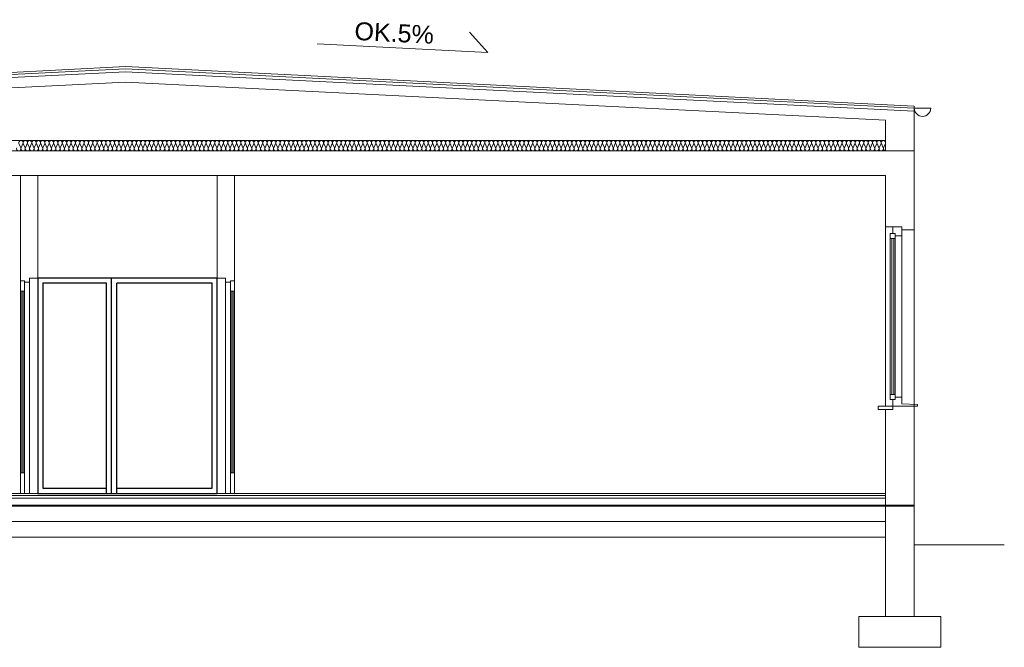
# Model space of a CAD drawing. Header units: millimetres. Extents: x 12683 to 90307, y 30842 to 62253.
# Tile 152 of 152: x 79069 to 80029, y 58949 to 59561. Entities that reach past the tile are written whole.
import ezdxf

# ---------------------------------------------------------------- set-up
doc = ezdxf.new("R2010")
doc.units = ezdxf.units.MM
doc.header["$LTSCALE"] = 0.6
doc.layers.add('zzz_podklady_drzwi', color=252, linetype='Continuous')
doc.layers.add('zzzz_podklady_przekroje', color=252, linetype='Continuous', lineweight=15)
doc.styles.add('GENERATED_STYLE_1', font='ARIAL.TTF')

msp = doc.modelspace()

# ---------------------------------------------------------------- linework, layer by layer
at = {"layer": 'zzz_podklady_drzwi'}
for p, q in [((79153.36, 59098.7), (79153.36, 59303.7)), ((79158.36, 59098.7), (79158.36, 59308.7)), ((79163.36, 59098.7), (79163.36, 59303.7))]:
    msp.add_line(p, q, dxfattribs=at)
msp.add_lwpolyline([(79086.36, 59098.7), (79261.36, 59098.7), (79261.36, 59308.7), (79086.36, 59308.7)], close=True, dxfattribs=at)
for points in [[(79153.36, 59303.7), (79091.36, 59303.7), (79091.36, 59103.7), (79153.36, 59103.7)], [(79163.36, 59103.7), (79256.36, 59103.7), (79256.36, 59303.7), (79163.36, 59303.7)]]:
    msp.add_lwpolyline(points, dxfattribs=at)
at = {"layer": 'zzzz_podklady_przekroje'}
for p, q in [((79525.4, 59528.73), (79507.47, 59548.55)), ((79358.92, 59537.05), (79525.4, 59528.73)), ((79171.86, 59514.8), (78402.36, 59476.32)), ((79171.86, 59514.8), (79941.36, 59476.32)), ((79171.86, 59512.79), (78402.36, 59474.32)), ((79171.86, 59509.79), (78402.36, 59471.32)), ((79171.86, 59512.79), (79941.36, 59474.32)), ((79171.86, 59509.79), (79941.36, 59471.32)), ((79171.86, 59499.78), (78430.36, 59462.7)), ((79171.86, 59499.78), (79913.36, 59462.7)), ((79941.36, 58978.7), (79941.36, 59476.32)), ((79941.36, 59474.32), (79957.36, 59474.32)), ((79913.36, 59432.7), (79913.36, 59462.7)), ((79913.36, 59442.7), (78430.36, 59442.7)), ((79067.93, 59439.72), (79069.7, 59435.68)), ((79070.05, 59435.68), (79071.82, 59439.72)), ((79072.18, 59439.72), (79073.95, 59435.68)), ((79074.3, 59435.68), (79076.07, 59439.72)), ((79076.43, 59439.72), (79078.19, 59435.68)), ((79078.55, 59435.68), (79080.32, 59439.72)), ((79080.68, 59439.72), (79082.44, 59435.68)), ((79082.8, 59435.68), (79084.57, 59439.72)), ((79084.93, 59439.72), (79086.69, 59435.68)), ((79087.05, 59435.68), (79088.82, 59439.72)), ((79089.17, 59439.72), (79090.94, 59435.68)), ((79091.3, 59435.68), (79093.07, 59439.72)), ((79093.42, 59439.72), (79095.19, 59435.68)), ((79095.55, 59435.68), (79097.32, 59439.72)), ((79097.67, 59439.72), (79099.44, 59435.68)), ((79099.8, 59435.68), (79101.57, 59439.72)), ((79101.92, 59439.72), (79103.69, 59435.68)), ((79104.05, 59435.68), (79105.81, 59439.72)), ((79106.17, 59439.72), (79107.94, 59435.68)), ((79108.3, 59435.68), (79110.06, 59439.72)), ((79110.42, 59439.72), (79112.19, 59435.68)), ((79112.55, 59435.68), (79114.31, 59439.72)), ((79114.67, 59439.72), (79116.44, 59435.68)), ((79116.79, 59435.68), (79118.56, 59439.72)), ((79118.92, 59439.72), (79120.69, 59435.68)), ((79121.04, 59435.68), (79122.81, 59439.72)), ((79123.17, 59439.72), (79124.94, 59435.68)), ((79125.29, 59435.68), (79127.06, 59439.72)), ((79127.42, 59439.72), (79129.19, 59435.68)), ((79129.54, 59435.68), (79131.31, 59439.72)), ((79131.67, 59439.72), (79133.44, 59435.68)), ((79133.79, 59435.68), (79135.56, 59439.72)), ((79135.92, 59439.72), (79137.68, 59435.68)), ((79138.04, 59435.68), (79139.81, 59439.72)), ((79140.17, 59439.72), (79141.93, 59435.68)), ((79142.29, 59435.68), (79144.06, 59439.72)), ((79144.42, 59439.72), (79146.18, 59435.68)), ((79146.54, 59435.68), (79148.31, 59439.72)), ((79148.66, 59439.72), (79150.43, 59435.68)), ((79150.79, 59435.68), (79152.56, 59439.72)), ((79152.91, 59439.72), (79154.68, 59435.68)), ((79155.04, 59435.68), (79156.81, 59439.72)), ((79157.16, 59439.72), (79158.93, 59435.68)), ((79159.29, 59435.68), (79161.06, 59439.72)), ((79161.41, 59439.72), (79163.18, 59435.68)), ((79163.54, 59435.68), (79165.3, 59439.72)), ((79165.66, 59439.72), (79167.43, 59435.68)), ((79167.79, 59435.68), (79169.55, 59439.72)), ((79169.91, 59439.72), (79171.68, 59435.68)), ((79172.04, 59435.68), (79173.8, 59439.72)), ((79174.16, 59439.72), (79175.93, 59435.68)), ((79176.28, 59435.68), (79178.05, 59439.72)), ((79178.41, 59439.72), (79180.18, 59435.68)), ((79180.53, 59435.68), (79182.3, 59439.72)), ((79182.66, 59439.72), (79184.43, 59435.68)), ((79184.78, 59435.68), (79186.55, 59439.72)), ((79186.91, 59439.72), (79188.68, 59435.68)), ((79189.03, 59435.68), (79190.8, 59439.72)), ((79191.16, 59439.72), (79192.92, 59435.68)), ((79193.28, 59435.68), (79195.05, 59439.72)), ((79195.41, 59439.72), (79197.17, 59435.68)), ((79197.53, 59435.68), (79199.3, 59439.72)), ((79199.66, 59439.72), (79201.42, 59435.68)), ((79201.78, 59435.68), (79203.55, 59439.72)), ((79203.91, 59439.72), (79205.67, 59435.68)), ((79206.03, 59435.68), (79207.8, 59439.72)), ((79208.15, 59439.72), (79209.92, 59435.68)), ((79210.28, 59435.68), (79212.05, 59439.72)), ((79212.4, 59439.72), (79214.17, 59435.68)), ((79214.53, 59435.68), (79216.3, 59439.72)), ((79216.65, 59439.72), (79218.42, 59435.68)), ((79218.78, 59435.68), (79220.55, 59439.72)), ((79220.9, 59439.72), (79222.67, 59435.68)), ((79223.03, 59435.68), (79224.79, 59439.72)), ((79225.15, 59439.72), (79226.92, 59435.68)), ((79227.28, 59435.68), (79229.04, 59439.72)), ((79229.4, 59439.72), (79231.17, 59435.68)), ((79231.53, 59435.68), (79233.29, 59439.72)), ((79233.65, 59439.72), (79235.42, 59435.68)), ((79235.77, 59435.68), (79237.54, 59439.72)), ((79237.9, 59439.72), (79239.67, 59435.68)), ((79240.02, 59435.68), (79241.79, 59439.72)), ((79242.15, 59439.72), (79243.92, 59435.68)), ((79244.27, 59435.68), (79246.04, 59439.72)), ((79246.4, 59439.72), (79248.17, 59435.68)), ((79248.52, 59435.68), (79250.29, 59439.72)), ((79250.65, 59439.72), (79252.41, 59435.68)), ((79252.77, 59435.68), (79254.54, 59439.72)), ((79254.9, 59439.72), (79256.66, 59435.68)), ((79257.02, 59435.68), (79258.79, 59439.72)), ((79259.15, 59439.72), (79260.91, 59435.68)), ((79261.27, 59435.68), (79263.04, 59439.72)), ((79263.4, 59439.72), (79265.16, 59435.68)), ((79265.52, 59435.68), (79267.29, 59439.72)), ((79267.64, 59439.72), (79269.41, 59435.68)), ((79269.77, 59435.68), (79271.54, 59439.72)), ((79271.89, 59439.72), (79273.66, 59435.68)), ((79274.02, 59435.68), (79275.79, 59439.72)), ((79276.14, 59439.72), (79277.91, 59435.68)), ((79278.27, 59435.68), (79280.04, 59439.72)), ((79280.39, 59439.72), (79282.16, 59435.68)), ((79282.52, 59435.68), (79284.28, 59439.72)), ((79284.64, 59439.72), (79286.41, 59435.68)), ((79286.77, 59435.68), (79288.53, 59439.72)), ((79288.89, 59439.72), (79290.66, 59435.68)), ((79291.02, 59435.68), (79292.78, 59439.72)), ((79293.14, 59439.72), (79294.91, 59435.68)), ((79295.26, 59435.68), (79297.03, 59439.72)), ((79297.39, 59439.72), (79299.16, 59435.68)), ((79299.51, 59435.68), (79301.28, 59439.72)), ((79301.64, 59439.72), (79303.41, 59435.68)), ((79303.76, 59435.68), (79305.53, 59439.72)), ((79305.89, 59439.72), (79307.66, 59435.68)), ((79308.01, 59435.68), (79309.78, 59439.72)), ((79310.14, 59439.72), (79311.9, 59435.68)), ((79312.26, 59435.68), (79314.03, 59439.72)), ((79314.39, 59439.72), (79316.15, 59435.68)), ((79316.51, 59435.68), (79318.28, 59439.72)), ((79318.64, 59439.72), (79320.4, 59435.68)), ((79320.76, 59435.68), (79322.53, 59439.72)), ((79322.89, 59439.72), (79324.65, 59435.68)), ((79325.01, 59435.68), (79326.78, 59439.72)), ((79327.13, 59439.72), (79328.9, 59435.68)), ((79329.26, 59435.68), (79331.03, 59439.72)), ((79331.38, 59439.72), (79333.15, 59435.68)), ((79333.51, 59435.68), (79335.28, 59439.72)), ((79335.63, 59439.72), (79337.4, 59435.68)), ((79337.76, 59435.68), (79339.53, 59439.72)), ((79339.88, 59439.72), (79341.65, 59435.68)), ((79342.01, 59435.68), (79343.77, 59439.72)), ((79344.13, 59439.72), (79345.9, 59435.68)), ((79346.26, 59435.68), (79348.02, 59439.72)), ((79348.38, 59439.72), (79350.15, 59435.68)), ((79350.51, 59435.68), (79352.27, 59439.72)), ((79352.63, 59439.72), (79354.4, 59435.68)), ((79354.75, 59435.68), (79356.52, 59439.72)), ((79356.88, 59439.72), (79358.65, 59435.68)), ((79359, 59435.68), (79360.77, 59439.72)), ((79361.13, 59439.72), (79362.9, 59435.68)), ((79363.25, 59435.68), (79365.02, 59439.72)), ((79365.38, 59439.72), (79367.15, 59435.68)), ((79367.5, 59435.68), (79369.27, 59439.72)), ((79369.63, 59439.72), (79371.39, 59435.68)), ((79371.75, 59435.68), (79373.52, 59439.72)), ((79373.88, 59439.72), (79375.64, 59435.68)), ((79376, 59435.68), (79377.77, 59439.72)), ((79378.13, 59439.72), (79379.89, 59435.68)), ((79380.25, 59435.68), (79382.02, 59439.72)), ((79382.38, 59439.72), (79384.14, 59435.68)), ((79384.5, 59435.68), (79386.27, 59439.72)), ((79386.62, 59439.72), (79388.39, 59435.68)), ((79388.75, 59435.68), (79390.52, 59439.72)), ((79390.87, 59439.72), (79392.64, 59435.68)), ((79393, 59435.68), (79394.77, 59439.72)), ((79395.12, 59439.72), (79396.89, 59435.68)), ((79397.25, 59435.68), (79399.02, 59439.72)), ((79399.37, 59439.72), (79401.14, 59435.68)), ((79401.5, 59435.68), (79403.26, 59439.72)), ((79403.62, 59439.72), (79405.39, 59435.68)), ((79405.75, 59435.68), (79407.51, 59439.72)), ((79407.87, 59439.72), (79409.64, 59435.68)), ((79410, 59435.68), (79411.76, 59439.72)), ((79412.12, 59439.72), (79413.89, 59435.68)), ((79414.24, 59435.68), (79416.01, 59439.72)), ((79416.37, 59439.72), (79418.14, 59435.68)), ((79418.49, 59435.68), (79420.26, 59439.72)), ((79420.62, 59439.72), (79422.39, 59435.68)), ((79422.74, 59435.68), (79424.51, 59439.72)), ((79424.87, 59439.72), (79426.64, 59435.68)), ((79426.99, 59435.68), (79428.76, 59439.72)), ((79429.12, 59439.72), (79430.88, 59435.68)), ((79431.24, 59435.68), (79433.01, 59439.72)), ((79433.37, 59439.72), (79435.13, 59435.68)), ((79435.49, 59435.68), (79437.26, 59439.72)), ((79437.62, 59439.72), (79439.38, 59435.68)), ((79439.74, 59435.68), (79441.51, 59439.72)), ((79441.87, 59439.72), (79443.63, 59435.68)), ((79443.99, 59435.68), (79445.76, 59439.72)), ((79446.11, 59439.72), (79447.88, 59435.68)), ((79448.24, 59435.68), (79450.01, 59439.72)), ((79450.36, 59439.72), (79452.13, 59435.68)), ((79452.49, 59435.68), (79454.26, 59439.72)), ((79454.61, 59439.72), (79456.38, 59435.68)), ((79456.74, 59435.68), (79458.51, 59439.72)), ((79458.86, 59439.72), (79460.63, 59435.68)), ((79460.99, 59435.68), (79462.75, 59439.72)), ((79463.11, 59439.72), (79464.88, 59435.68)), ((79465.24, 59435.68), (79467, 59439.72)), ((79467.36, 59439.72), (79469.13, 59435.68)), ((79469.49, 59435.68), (79471.25, 59439.72)), ((79471.61, 59439.72), (79473.38, 59435.68)), ((79473.73, 59435.68), (79475.5, 59439.72)), ((79475.86, 59439.72), (79477.63, 59435.68)), ((79477.98, 59435.68), (79479.75, 59439.72)), ((79480.11, 59439.72), (79481.88, 59435.68)), ((79482.23, 59435.68), (79484, 59439.72)), ((79484.36, 59439.72), (79486.13, 59435.68)), ((79486.48, 59435.68), (79488.25, 59439.72)), ((79488.61, 59439.72), (79490.37, 59435.68)), ((79490.73, 59435.68), (79492.5, 59439.72)), ((79492.86, 59439.72), (79494.62, 59435.68)), ((79494.98, 59435.68), (79496.75, 59439.72)), ((79497.11, 59439.72), (79498.87, 59435.68)), ((79499.23, 59435.68), (79501, 59439.72)), ((79501.36, 59439.72), (79503.12, 59435.68)), ((79503.48, 59435.68), (79505.25, 59439.72)), ((79505.6, 59439.72), (79507.37, 59435.68)), ((79507.73, 59435.68), (79509.5, 59439.72)), ((79509.85, 59439.72), (79511.62, 59435.68)), ((79511.98, 59435.68), (79513.75, 59439.72)), ((79514.1, 59439.72), (79515.87, 59435.68)), ((79516.23, 59435.68), (79518, 59439.72)), ((79518.35, 59439.72), (79520.12, 59435.68)), ((79520.48, 59435.68), (79522.24, 59439.72)), ((79522.6, 59439.72), (79524.37, 59435.68)), ((79524.73, 59435.68), (79526.49, 59439.72)), ((79526.85, 59439.72), (79528.62, 59435.68)), ((79528.98, 59435.68), (79530.74, 59439.72)), ((79531.1, 59439.72), (79532.87, 59435.68)), ((79533.22, 59435.68), (79534.99, 59439.72)), ((79535.35, 59439.72), (79537.12, 59435.68)), ((79537.47, 59435.68), (79539.24, 59439.72)), ((79539.6, 59439.72), (79541.37, 59435.68)), ((79541.72, 59435.68), (79543.49, 59439.72)), ((79543.85, 59439.72), (79545.62, 59435.68)), ((79545.97, 59435.68), (79547.74, 59439.72)), ((79548.1, 59439.72), (79549.86, 59435.68)), ((79550.22, 59435.68), (79551.99, 59439.72)), ((79552.35, 59439.72), (79554.11, 59435.68)), ((79554.47, 59435.68), (79556.24, 59439.72)), ((79556.6, 59439.72), (79558.36, 59435.68)), ((79558.72, 59435.68), (79560.49, 59439.72)), ((79560.84, 59439.72), (79562.61, 59435.68)), ((79562.97, 59435.68), (79564.74, 59439.72)), ((79565.09, 59439.72), (79566.86, 59435.68)), ((79567.22, 59435.68), (79568.99, 59439.72)), ((79569.34, 59439.72), (79571.11, 59435.68)), ((79571.47, 59435.68), (79573.24, 59439.72)), ((79573.59, 59439.72), (79575.36, 59435.68)), ((79575.72, 59435.68), (79577.49, 59439.72)), ((79577.84, 59439.72), (79579.61, 59435.68)), ((79579.97, 59435.68), (79581.73, 59439.72)), ((79582.09, 59439.72), (79583.86, 59435.68)), ((79584.22, 59435.68), (79585.98, 59439.72)), ((79586.34, 59439.72), (79588.11, 59435.68)), ((79588.47, 59435.68), (79590.23, 59439.72)), ((79590.59, 59439.72), (79592.36, 59435.68)), ((79592.71, 59435.68), (79594.48, 59439.72)), ((79594.84, 59439.72), (79596.61, 59435.68)), ((79596.96, 59435.68), (79598.73, 59439.72)), ((79599.09, 59439.72), (79600.86, 59435.68)), ((79601.21, 59435.68), (79602.98, 59439.72)), ((79603.34, 59439.72), (79605.11, 59435.68)), ((79605.46, 59435.68), (79607.23, 59439.72)), ((79607.59, 59439.72), (79609.35, 59435.68)), ((79609.71, 59435.68), (79611.48, 59439.72)), ((79611.84, 59439.72), (79613.6, 59435.68)), ((79613.96, 59435.68), (79615.73, 59439.72)), ((79616.09, 59439.72), (79617.85, 59435.68)), ((79618.21, 59435.68), (79619.98, 59439.72)), ((79620.33, 59439.72), (79622.1, 59435.68)), ((79622.46, 59435.68), (79624.23, 59439.72)), ((79624.58, 59439.72), (79626.35, 59435.68)), ((79626.71, 59435.68), (79628.48, 59439.72)), ((79628.83, 59439.72), (79630.6, 59435.68)), ((79630.96, 59435.68), (79632.73, 59439.72)), ((79633.08, 59439.72), (79634.85, 59435.68)), ((79635.21, 59435.68), (79636.98, 59439.72)), ((79637.33, 59439.72), (79639.1, 59435.68)), ((79639.46, 59435.68), (79641.22, 59439.72)), ((79641.58, 59439.72), (79643.35, 59435.68)), ((79643.71, 59435.68), (79645.47, 59439.72)), ((79645.83, 59439.72), (79647.6, 59435.68)), ((79647.96, 59435.68), (79649.72, 59439.72)), ((79650.08, 59439.72), (79651.85, 59435.68)), ((79652.2, 59435.68), (79653.97, 59439.72)), ((79654.33, 59439.72), (79656.1, 59435.68)), ((79656.45, 59435.68), (79658.22, 59439.72)), ((79658.58, 59439.72), (79660.35, 59435.68)), ((79660.7, 59435.68), (79662.47, 59439.72)), ((79662.83, 59439.72), (79664.6, 59435.68)), ((79664.95, 59435.68), (79666.72, 59439.72)), ((79667.08, 59439.72), (79668.84, 59435.68)), ((79669.2, 59435.68), (79670.97, 59439.72)), ((79671.33, 59439.72), (79673.09, 59435.68)), ((79673.45, 59435.68), (79675.22, 59439.72)), ((79675.58, 59439.72), (79677.34, 59435.68)), ((79677.7, 59435.68), (79679.47, 59439.72)), ((79679.82, 59439.72), (79681.59, 59435.68)), ((79681.95, 59435.68), (79683.72, 59439.72)), ((79684.07, 59439.72), (79685.84, 59435.68)), ((79686.2, 59435.68), (79687.97, 59439.72)), ((79688.32, 59439.72), (79690.09, 59435.68)), ((79690.45, 59435.68), (79692.22, 59439.72)), ((79692.57, 59439.72), (79694.34, 59435.68)), ((79694.7, 59435.68), (79696.47, 59439.72)), ((79696.82, 59439.72), (79698.59, 59435.68)), ((79698.95, 59435.68), (79700.71, 59439.72)), ((79701.07, 59439.72), (79702.84, 59435.68)), ((79703.2, 59435.68), (79704.96, 59439.72)), ((79705.32, 59439.72), (79707.09, 59435.68)), ((79707.45, 59435.68), (79709.21, 59439.72)), ((79709.57, 59439.72), (79711.34, 59435.68)), ((79711.69, 59435.68), (79713.46, 59439.72)), ((79713.82, 59439.72), (79715.59, 59435.68)), ((79715.94, 59435.68), (79717.71, 59439.72)), ((79718.07, 59439.72), (79719.84, 59435.68)), ((79720.19, 59435.68), (79721.96, 59439.72)), ((79722.32, 59439.72), (79724.09, 59435.68)), ((79724.44, 59435.68), (79726.21, 59439.72)), ((79726.57, 59439.72), (79728.33, 59435.68)), ((79728.69, 59435.68), (79730.46, 59439.72)), ((79730.82, 59439.72), (79732.58, 59435.68)), ((79732.94, 59435.68), (79734.71, 59439.72)), ((79735.07, 59439.72), (79736.83, 59435.68)), ((79737.19, 59435.68), (79738.96, 59439.72)), ((79739.31, 59439.72), (79741.08, 59435.68)), ((79741.44, 59435.68), (79743.21, 59439.72)), ((79743.56, 59439.72), (79745.33, 59435.68)), ((79745.69, 59435.68), (79747.46, 59439.72)), ((79747.81, 59439.72), (79749.58, 59435.68)), ((79749.94, 59435.68), (79751.71, 59439.72)), ((79752.06, 59439.72), (79753.83, 59435.68)), ((79754.19, 59435.68), (79755.96, 59439.72)), ((79756.31, 59439.72), (79758.08, 59435.68)), ((79758.44, 59435.68), (79760.2, 59439.72)), ((79760.56, 59439.72), (79762.33, 59435.68)), ((79762.69, 59435.68), (79764.45, 59439.72)), ((79764.81, 59439.72), (79766.58, 59435.68)), ((79766.94, 59435.68), (79768.7, 59439.72)), ((79769.06, 59439.72), (79770.83, 59435.68)), ((79771.18, 59435.68), (79772.95, 59439.72)), ((79773.31, 59439.72), (79775.08, 59435.68)), ((79775.43, 59435.68), (79777.2, 59439.72)), ((79777.56, 59439.72), (79779.33, 59435.68)), ((79779.68, 59435.68), (79781.45, 59439.72)), ((79781.81, 59439.72), (79783.58, 59435.68)), ((79783.93, 59435.68), (79785.7, 59439.72)), ((79786.06, 59439.72), (79787.82, 59435.68)), ((79788.18, 59435.68), (79789.95, 59439.72)), ((79790.31, 59439.72), (79792.07, 59435.68)), ((79792.43, 59435.68), (79794.2, 59439.72)), ((79794.56, 59439.72), (79796.32, 59435.68)), ((79796.68, 59435.68), (79798.45, 59439.72)), ((79798.8, 59439.72), (79800.57, 59435.68)), ((79800.93, 59435.68), (79802.7, 59439.72)), ((79803.05, 59439.72), (79804.82, 59435.68)), ((79805.18, 59435.68), (79806.95, 59439.72)), ((79807.3, 59439.72), (79809.07, 59435.68)), ((79809.43, 59435.68), (79811.2, 59439.72)), ((79811.55, 59439.72), (79813.32, 59435.68)), ((79813.68, 59435.68), (79815.44, 59439.72)), ((79815.8, 59439.72), (79817.57, 59435.68)), ((79817.93, 59435.68), (79819.69, 59439.72)), ((79820.05, 59439.72), (79821.82, 59435.68)), ((79822.18, 59435.68), (79823.94, 59439.72)), ((79824.3, 59439.72), (79826.07, 59435.68)), ((79826.43, 59435.68), (79828.19, 59439.72)), ((79828.55, 59439.72), (79830.32, 59435.68)), ((79830.67, 59435.68), (79832.44, 59439.72)), ((79832.8, 59439.72), (79834.57, 59435.68)), ((79834.92, 59435.68), (79836.69, 59439.72)), ((79837.05, 59439.72), (79838.82, 59435.68)), ((79839.17, 59435.68), (79840.94, 59439.72)), ((79841.3, 59439.72), (79843.07, 59435.68)), ((79843.42, 59435.68), (79845.19, 59439.72)), ((79845.55, 59439.72), (79847.31, 59435.68)), ((79847.67, 59435.68), (79849.44, 59439.72)), ((79849.8, 59439.72), (79851.56, 59435.68)), ((79851.92, 59435.68), (79853.69, 59439.72)), ((79854.05, 59439.72), (79855.81, 59435.68)), ((79856.17, 59435.68), (79857.94, 59439.72)), ((79858.29, 59439.72), (79860.06, 59435.68)), ((79860.42, 59435.68), (79862.19, 59439.72)), ((79862.54, 59439.72), (79864.31, 59435.68)), ((79864.67, 59435.68), (79866.44, 59439.72)), ((79866.79, 59439.72), (79868.56, 59435.68)), ((79868.92, 59435.68), (79870.69, 59439.72)), ((79871.04, 59439.72), (79872.81, 59435.68)), ((79873.17, 59435.68), (79874.93, 59439.72)), ((79875.29, 59439.72), (79877.06, 59435.68)), ((79877.42, 59435.68), (79879.18, 59439.72)), ((79879.54, 59439.72), (79881.31, 59435.68)), ((79881.67, 59435.68), (79883.43, 59439.72)), ((79883.79, 59439.72), (79885.56, 59435.68)), ((79885.92, 59435.68), (79887.68, 59439.72)), ((79888.04, 59439.72), (79889.81, 59435.68)), ((79890.16, 59435.68), (79891.93, 59439.72)), ((79892.29, 59439.72), (79894.06, 59435.68)), ((79894.41, 59435.68), (79896.18, 59439.72)), ((79896.54, 59439.72), (79898.31, 59435.68)), ((79898.66, 59435.68), (79900.43, 59439.72)), ((79900.79, 59439.72), (79902.56, 59435.68)), ((79902.91, 59435.68), (79904.68, 59439.72)), ((79905.04, 59439.72), (79906.8, 59435.68)), ((79907.16, 59435.68), (79908.93, 59439.72)), ((79909.29, 59439.72), (79911.05, 59435.68)), ((79911.41, 59435.68), (79913.18, 59439.72)), ((79941.36, 59432.7), (78402.36, 59432.7)), ((79913.36, 59408.7), (78430.36, 59408.7)), ((79069.36, 59308.7), (79069.36, 59408.7)), ((79086.36, 59308.7), (79086.36, 59408.7)), ((79261.36, 59308.7), (79261.36, 59408.7)), ((79278.36, 59308.7), (79278.36, 59408.7)), ((79913.36, 59183.7), (79913.36, 59408.7)), ((79913.36, 59183.7), (79913.36, 59358.7)), ((79920.36, 59358.7), (79913.36, 59358.7)), ((79917.86, 59347.2), (79917.86, 59352.2)), ((79922.86, 59352.2), (79917.86, 59352.2)), ((79920.36, 59352.2), (79920.36, 59358.7)), ((79920.36, 59358.7), (79929.36, 59358.7)), ((79922.86, 59352.2), (79920.36, 59352.2)), ((79922.86, 59347.2), (79922.86, 59352.2)), ((79922.86, 59349.7), (79922.86, 59352.2)), ((79929.36, 59355.7), (79929.36, 59358.7)), ((79929.36, 59349.7), (79929.36, 59355.7)), ((79941.36, 59355.7), (79929.36, 59355.7)), ((79941.36, 59185.57), (79941.36, 59355.7)), ((79917.86, 59195.2), (79917.86, 59347.2)), ((79922.86, 59347.2), (79917.86, 59347.2)), ((79919.36, 59347.2), (79919.36, 59195.2)), ((79919.36, 59347.2), (79919.36, 59195.2)), ((79921.36, 59195.2), (79921.36, 59347.2)), ((79921.36, 59195.2), (79921.36, 59347.2)), ((79929.36, 59349.7), (79922.86, 59349.7)), ((79922.86, 59195.2), (79922.86, 59347.2)), ((79929.36, 59192.7), (79929.36, 59349.7)), ((79069.36, 59305.9), (79069.36, 59308.7)), ((79069.36, 59305.9), (79073.36, 59305.9)), ((79069.36, 59295.9), (79069.36, 59305.9)), ((79069.36, 59305.9), (79073.36, 59305.9)), ((79073.36, 59295.9), (79073.36, 59305.9)), ((79073.36, 59304.7), (79073.36, 59305.9)), ((79073.36, 59304.7), (79078.36, 59304.7)), ((79078.36, 59304.7), (79078.36, 59308.7)), ((79078.36, 59308.7), (79086.36, 59308.7)), ((79078.36, 59304.7), (79078.36, 59098.7)), ((79086.36, 59308.7), (79086.36, 59098.7)), ((79261.36, 59308.7), (79269.36, 59308.7)), ((79261.36, 59098.7), (79261.36, 59308.7)), ((79269.36, 59304.7), (79269.36, 59308.7)), ((79269.36, 59304.7), (79269.36, 59098.7)), ((79269.36, 59304.7), (79274.36, 59304.7)), ((79274.36, 59305.9), (79278.36, 59305.9)), ((79274.36, 59295.9), (79274.36, 59305.9)), ((79274.36, 59304.7), (79274.36, 59305.9)), ((79274.36, 59305.9), (79278.36, 59305.9)), ((79278.36, 59305.9), (79278.36, 59308.7)), ((79278.36, 59295.9), (79278.36, 59305.9)), ((79069.36, 59295.9), (79069.36, 59118.7)), ((79069.36, 59295.9), (79073.36, 59295.9)), ((79070.76, 59118.7), (79070.76, 59295.9)), ((79070.76, 59118.7), (79070.76, 59295.9)), ((79071.96, 59295.9), (79071.96, 59118.7)), ((79071.96, 59295.9), (79071.96, 59118.7)), ((79073.36, 59295.9), (79073.36, 59118.7)), ((79274.36, 59295.9), (79274.36, 59118.7)), ((79274.36, 59295.9), (79278.36, 59295.9)), ((79275.76, 59118.7), (79275.76, 59295.9)), ((79275.76, 59118.7), (79275.76, 59295.9)), ((79276.96, 59295.9), (79276.96, 59118.7)), ((79276.96, 59295.9), (79276.96, 59118.7)), ((79278.36, 59295.9), (79278.36, 59118.7)), ((79917.86, 59190.2), (79917.86, 59195.2)), ((79922.86, 59195.2), (79917.86, 59195.2)), ((79922.86, 59190.2), (79917.86, 59190.2)), ((79920.36, 59183.7), (79920.36, 59190.2)), ((79922.86, 59190.2), (79920.36, 59190.2)), ((79922.86, 59190.2), (79922.86, 59195.2)), ((79929.36, 59192.7), (79922.86, 59192.7)), ((79922.86, 59190.2), (79922.86, 59192.7)), ((79929.36, 59186.2), (79929.36, 59192.7)), ((79920.36, 59183.7), (79906.06, 59183.7)), ((79906.06, 59183.7), (79906.06, 59180.45)), ((79906.06, 59180.45), (79920.36, 59180.45)), ((79920.36, 59183.7), (79913.36, 59183.7)), ((79913.36, 58978.7), (79913.36, 59180.45)), ((79944.36, 59183.7), (79920.36, 59183.7)), ((79920.36, 59180.45), (79920.36, 59183.7)), ((79944.36, 59185.42), (79929.36, 59186.2)), ((79944.36, 59183.7), (79944.36, 59185.42)), ((79069.36, 59118.7), (79073.36, 59118.7)), ((79069.36, 59098.7), (79069.36, 59118.7)), ((79073.36, 59098.7), (79073.36, 59118.7)), ((79274.36, 59118.7), (79278.36, 59118.7)), ((79274.36, 59098.7), (79274.36, 59118.7)), ((79278.36, 59098.7), (79278.36, 59118.7)), ((79913.36, 59098.7), (78353.36, 59098.7)), ((79913.36, 59096.7), (78353.36, 59096.7)), ((79913.36, 59094.2), (78353.36, 59094.2)), ((79941.36, 59087.2), (78402.36, 59087.2)), ((79941.36, 59086.2), (78402.36, 59086.2)), ((79913.36, 59071.2), (78430.36, 59071.2)), ((79913.36, 59056.2), (78430.36, 59056.2)), ((79941.36, 59048.7), (80029.19, 59048.7)), ((79967.36, 58978.7), (79887.36, 58978.7)), ((79887.36, 58978.7), (79887.36, 58948.7)), ((79967.36, 58978.7), (79967.36, 58948.7)), ((79967.36, 58948.7), (79887.36, 58948.7))]:
    msp.add_line(p, q, dxfattribs=at)
msp.add_arc((79949.36, 59474.32), 8, 180, 0, dxfattribs=at)
for centre, start_param, end_param in [((79069.87, 59440.58), 4.299595, 8.266775), ((79074.12, 59440.58), 4.299595, 8.266775), ((79078.37, 59440.58), 4.299595, 8.266775), ((79082.62, 59440.58), 4.299595, 8.266775), ((79086.87, 59440.58), 4.299595, 8.266775), ((79091.12, 59440.58), 4.299595, 8.266775), ((79095.37, 59440.58), 4.299595, 8.266775), ((79099.62, 59440.58), 4.299595, 8.266775), ((79103.87, 59440.58), 4.299595, 8.266775), ((79108.12, 59440.58), 4.299595, 8.266775), ((79112.37, 59440.58), 4.299595, 8.266775), ((79116.62, 59440.58), 4.299595, 8.266775), ((79120.87, 59440.58), 4.299595, 8.266775), ((79125.11, 59440.58), 4.299595, 8.266775), ((79129.36, 59440.58), 4.299595, 8.266775), ((79133.61, 59440.58), 4.299595, 8.266775), ((79137.86, 59440.58), 4.299595, 8.266775), ((79142.11, 59440.58), 4.299595, 8.266775), ((79146.36, 59440.58), 4.299595, 8.266775), ((79150.61, 59440.58), 4.299595, 8.266775), ((79154.86, 59440.58), 4.299595, 8.266775), ((79159.11, 59440.58), 4.299595, 8.266775), ((79163.36, 59440.58), 4.299595, 8.266775), ((79167.61, 59440.58), 4.299595, 8.266775), ((79171.86, 59440.58), 4.299595, 8.266775), ((79176.11, 59440.58), 4.299595, 8.266775), ((79180.36, 59440.58), 4.299595, 8.266775), ((79184.6, 59440.58), 4.299595, 8.266775), ((79188.85, 59440.58), 4.299595, 8.266775), ((79193.1, 59440.58), 4.299595, 8.266775), ((79197.35, 59440.58), 4.299595, 8.266775), ((79201.6, 59440.58), 4.299595, 8.266775), ((79205.85, 59440.58), 4.299595, 8.266775), ((79210.1, 59440.58), 4.299595, 8.266775), ((79214.35, 59440.58), 4.299595, 8.266775), ((79218.6, 59440.58), 4.299595, 8.266775), ((79222.85, 59440.58), 4.299595, 8.266775), ((79227.1, 59440.58), 4.299595, 8.266775), ((79231.35, 59440.58), 4.299595, 8.266775), ((79235.6, 59440.58), 4.299595, 8.266775), ((79239.85, 59440.58), 4.299595, 8.266775), ((79244.09, 59440.58), 4.299595, 8.266775), ((79248.34, 59440.58), 4.299595, 8.266775), ((79252.59, 59440.58), 4.299595, 8.266775), ((79256.84, 59440.58), 4.299595, 8.266775), ((79261.09, 59440.58), 4.299595, 8.266775), ((79265.34, 59440.58), 4.299595, 8.266775), ((79269.59, 59440.58), 4.299595, 8.266775), ((79273.84, 59440.58), 4.299595, 8.266775), ((79278.09, 59440.58), 4.299595, 8.266775), ((79282.34, 59440.58), 4.299595, 8.266775), ((79286.59, 59440.58), 4.299595, 8.266775), ((79290.84, 59440.58), 4.299595, 8.266775), ((79295.09, 59440.58), 4.299595, 8.266775), ((79299.34, 59440.58), 4.299595, 8.266775), ((79303.58, 59440.58), 4.299595, 8.266775), ((79307.83, 59440.58), 4.299595, 8.266775), ((79312.08, 59440.58), 4.299595, 8.266775), ((79316.33, 59440.58), 4.299595, 8.266775), ((79320.58, 59440.58), 4.299595, 8.266775), ((79324.83, 59440.58), 4.299595, 8.266775), ((79329.08, 59440.58), 4.299595, 8.266775), ((79333.33, 59440.58), 4.299595, 8.266775), ((79337.58, 59440.58), 4.299595, 8.266775), ((79341.83, 59440.58), 4.299595, 8.266775), ((79346.08, 59440.58), 4.299595, 8.266775), ((79350.33, 59440.58), 4.299595, 8.266775), ((79354.58, 59440.58), 4.299595, 8.266775), ((79358.83, 59440.58), 4.299595, 8.266775), ((79363.07, 59440.58), 4.299595, 8.266775), ((79367.32, 59440.58), 4.299595, 8.266775), ((79371.57, 59440.58), 4.299595, 8.266775), ((79375.82, 59440.58), 4.299595, 8.266775), ((79380.07, 59440.58), 4.299595, 8.266775), ((79384.32, 59440.58), 4.299595, 8.266775), ((79388.57, 59440.58), 4.299595, 8.266775), ((79392.82, 59440.58), 4.299595, 8.266775), ((79397.07, 59440.58), 4.299595, 8.266775), ((79401.32, 59440.58), 4.299595, 8.266775), ((79405.57, 59440.58), 4.299595, 8.266775), ((79409.82, 59440.58), 4.299595, 8.266775), ((79414.07, 59440.58), 4.299595, 8.266775), ((79418.32, 59440.58), 4.299595, 8.266775), ((79422.56, 59440.58), 4.299595, 8.266775), ((79426.81, 59440.58), 4.299595, 8.266775), ((79431.06, 59440.58), 4.299595, 8.266775), ((79435.31, 59440.58), 4.299595, 8.266775), ((79439.56, 59440.58), 4.299595, 8.266775), ((79443.81, 59440.58), 4.299595, 8.266775), ((79448.06, 59440.58), 4.299595, 8.266775), ((79452.31, 59440.58), 4.299595, 8.266775), ((79456.56, 59440.58), 4.299595, 8.266775), ((79460.81, 59440.58), 4.299595, 8.266775), ((79465.06, 59440.58), 4.299595, 8.266775), ((79469.31, 59440.58), 4.299595, 8.266775), ((79473.56, 59440.58), 4.299595, 8.266775), ((79477.81, 59440.58), 4.299595, 8.266775), ((79482.05, 59440.58), 4.299595, 8.266775), ((79486.3, 59440.58), 4.299595, 8.266775), ((79490.55, 59440.58), 4.299595, 8.266775), ((79494.8, 59440.58), 4.299595, 8.266775), ((79499.05, 59440.58), 4.299595, 8.266775), ((79503.3, 59440.58), 4.299595, 8.266775), ((79507.55, 59440.58), 4.299595, 8.266775), ((79511.8, 59440.58), 4.299595, 8.266775), ((79516.05, 59440.58), 4.299595, 8.266775), ((79520.3, 59440.58), 4.299595, 8.266775), ((79524.55, 59440.58), 4.299595, 8.266775), ((79528.8, 59440.58), 4.299595, 8.266775), ((79533.05, 59440.58), 4.299595, 8.266775), ((79537.3, 59440.58), 4.299595, 8.266775), ((79541.54, 59440.58), 4.299595, 8.266775), ((79545.79, 59440.58), 4.299595, 8.266775), ((79550.04, 59440.58), 4.299595, 8.266775), ((79554.29, 59440.58), 4.299595, 8.266775), ((79558.54, 59440.58), 4.299595, 8.266775), ((79562.79, 59440.58), 4.299595, 8.266775), ((79567.04, 59440.58), 4.299595, 8.266775), ((79571.29, 59440.58), 4.299595, 8.266775), ((79575.54, 59440.58), 4.299595, 8.266775), ((79579.79, 59440.58), 4.299595, 8.266775), ((79584.04, 59440.58), 4.299595, 8.266775), ((79588.29, 59440.58), 4.299595, 8.266775), ((79592.54, 59440.58), 4.299595, 8.266775), ((79596.79, 59440.58), 4.299595, 8.266775), ((79601.03, 59440.58), 4.299595, 8.266775), ((79605.28, 59440.58), 4.299595, 8.266775), ((79609.53, 59440.58), 4.299595, 8.266775), ((79613.78, 59440.58), 4.299595, 8.266775), ((79618.03, 59440.58), 4.299595, 8.266775), ((79622.28, 59440.58), 4.299595, 8.266775), ((79626.53, 59440.58), 4.299595, 8.266775), ((79630.78, 59440.58), 4.299595, 8.266775), ((79635.03, 59440.58), 4.299595, 8.266775), ((79639.28, 59440.58), 4.299595, 8.266775), ((79643.53, 59440.58), 4.299595, 8.266775), ((79647.78, 59440.58), 4.299595, 8.266775), ((79652.03, 59440.58), 4.299595, 8.266775), ((79656.28, 59440.58), 4.299595, 8.266775), ((79660.52, 59440.58), 4.299595, 8.266775), ((79664.77, 59440.58), 4.299595, 8.266775), ((79669.02, 59440.58), 4.299595, 8.266775), ((79673.27, 59440.58), 4.299595, 8.266775), ((79677.52, 59440.58), 4.299595, 8.266775), ((79681.77, 59440.58), 4.299595, 8.266775), ((79686.02, 59440.58), 4.299595, 8.266775), ((79690.27, 59440.58), 4.299595, 8.266775), ((79694.52, 59440.58), 4.299595, 8.266775), ((79698.77, 59440.58), 4.299595, 8.266775), ((79703.02, 59440.58), 4.299595, 8.266775), ((79707.27, 59440.58), 4.299595, 8.266775), ((79711.52, 59440.58), 4.299595, 8.266775), ((79715.77, 59440.58), 4.299595, 8.266775), ((79720.01, 59440.58), 4.299595, 8.266775), ((79724.26, 59440.58), 4.299595, 8.266775), ((79728.51, 59440.58), 4.299595, 8.266775), ((79732.76, 59440.58), 4.299595, 8.266775), ((79737.01, 59440.58), 4.299595, 8.266775), ((79741.26, 59440.58), 4.299595, 8.266775), ((79745.51, 59440.58), 4.299595, 8.266775), ((79749.76, 59440.58), 4.299595, 8.266775), ((79754.01, 59440.58), 4.299595, 8.266775), ((79758.26, 59440.58), 4.299595, 8.266775), ((79762.51, 59440.58), 4.299595, 8.266775), ((79766.76, 59440.58), 4.299595, 8.266775), ((79771.01, 59440.58), 4.299595, 8.266775), ((79775.26, 59440.58), 4.299595, 8.266775), ((79779.5, 59440.58), 4.299595, 8.266775), ((79783.75, 59440.58), 4.299595, 8.266775), ((79788, 59440.58), 4.299595, 8.266775), ((79792.25, 59440.58), 4.299595, 8.266775), ((79796.5, 59440.58), 4.299595, 8.266775), ((79800.75, 59440.58), 4.299595, 8.266775), ((79805, 59440.58), 4.299595, 8.266775), ((79809.25, 59440.58), 4.299595, 8.266775), ((79813.5, 59440.58), 4.299595, 8.266775), ((79817.75, 59440.58), 4.299595, 8.266775), ((79822, 59440.58), 4.299595, 8.266775), ((79826.25, 59440.58), 4.299595, 8.266775), ((79830.5, 59440.58), 4.299595, 8.266775), ((79834.75, 59440.58), 4.299595, 8.266775), ((79838.99, 59440.58), 4.299595, 8.266775), ((79843.24, 59440.58), 4.299595, 8.266775), ((79847.49, 59440.58), 4.299595, 8.266775), ((79851.74, 59440.58), 4.299595, 8.266775), ((79855.99, 59440.58), 4.299595, 8.266775), ((79860.24, 59440.58), 4.299595, 8.266775), ((79864.49, 59440.58), 4.299595, 8.266775), ((79868.74, 59440.58), 4.299595, 8.266775), ((79872.99, 59440.58), 4.299595, 8.266775), ((79877.24, 59440.58), 4.299595, 8.266775), ((79881.49, 59440.58), 4.299595, 8.266775), ((79885.74, 59440.58), 4.299595, 8.266775), ((79889.99, 59440.58), 4.299595, 8.266775), ((79894.24, 59440.58), 4.299595, 8.266775), ((79898.48, 59440.58), 4.299595, 8.266775), ((79902.73, 59440.58), 4.299595, 8.266775), ((79906.98, 59440.58), 4.299595, 8.266775), ((79911.23, 59440.58), 4.299595, 8.266775), ((79067.75, 59434.83), 1.158004, 5.125183), ((79072, 59434.83), 1.158004, 5.125183), ((79076.25, 59434.83), 1.158004, 5.125183), ((79080.5, 59434.83), 1.158004, 5.125183), ((79084.75, 59434.83), 1.158004, 5.125183), ((79089, 59434.83), 1.158004, 5.125183), ((79093.25, 59434.83), 1.158004, 5.125183), ((79097.49, 59434.83), 1.158004, 5.125183), ((79101.74, 59434.83), 1.158004, 5.125183), ((79105.99, 59434.83), 1.158004, 5.125183), ((79110.24, 59434.83), 1.158004, 5.125183), ((79114.49, 59434.83), 1.158004, 5.125183), ((79118.74, 59434.83), 1.158004, 5.125183), ((79122.99, 59434.83), 1.158004, 5.125183), ((79127.24, 59434.83), 1.158004, 5.125183), ((79131.49, 59434.83), 1.158004, 5.125183), ((79135.74, 59434.83), 1.158004, 5.125183), ((79139.99, 59434.83), 1.158004, 5.125183), ((79144.24, 59434.83), 1.158004, 5.125183), ((79148.49, 59434.83), 1.158004, 5.125183), ((79152.74, 59434.83), 1.158004, 5.125183), ((79156.98, 59434.83), 1.158004, 5.125183), ((79161.23, 59434.83), 1.158004, 5.125183), ((79165.48, 59434.83), 1.158004, 5.125183), ((79169.73, 59434.83), 1.158004, 5.125183), ((79173.98, 59434.83), 1.158004, 5.125183), ((79178.23, 59434.83), 1.158004, 5.125183), ((79182.48, 59434.83), 1.158004, 5.125183), ((79186.73, 59434.83), 1.158004, 5.125183), ((79190.98, 59434.83), 1.158004, 5.125183), ((79195.23, 59434.83), 1.158004, 5.125183), ((79199.48, 59434.83), 1.158004, 5.125183), ((79203.73, 59434.83), 1.158004, 5.125183), ((79207.98, 59434.83), 1.158004, 5.125183), ((79212.23, 59434.83), 1.158004, 5.125183), ((79216.47, 59434.83), 1.158004, 5.125183), ((79220.72, 59434.83), 1.158004, 5.125183), ((79224.97, 59434.83), 1.158004, 5.125183), ((79229.22, 59434.83), 1.158004, 5.125183), ((79233.47, 59434.83), 1.158004, 5.125183), ((79237.72, 59434.83), 1.158004, 5.125183), ((79241.97, 59434.83), 1.158004, 5.125183), ((79246.22, 59434.83), 1.158004, 5.125183), ((79250.47, 59434.83), 1.158004, 5.125183), ((79254.72, 59434.83), 1.158004, 5.125183), ((79258.97, 59434.83), 1.158004, 5.125183), ((79263.22, 59434.83), 1.158004, 5.125183), ((79267.47, 59434.83), 1.158004, 5.125183), ((79271.72, 59434.83), 1.158004, 5.125183), ((79275.96, 59434.83), 1.158004, 5.125183), ((79280.21, 59434.83), 1.158004, 5.125183), ((79284.46, 59434.83), 1.158004, 5.125183), ((79288.71, 59434.83), 1.158004, 5.125183), ((79292.96, 59434.83), 1.158004, 5.125183), ((79297.21, 59434.83), 1.158004, 5.125183), ((79301.46, 59434.83), 1.158004, 5.125183), ((79305.71, 59434.83), 1.158004, 5.125183), ((79309.96, 59434.83), 1.158004, 5.125183), ((79314.21, 59434.83), 1.158004, 5.125183), ((79318.46, 59434.83), 1.158004, 5.125183), ((79322.71, 59434.83), 1.158004, 5.125183), ((79326.96, 59434.83), 1.158004, 5.125183), ((79331.21, 59434.83), 1.158004, 5.125183), ((79335.45, 59434.83), 1.158004, 5.125183), ((79339.7, 59434.83), 1.158004, 5.125183), ((79343.95, 59434.83), 1.158004, 5.125183), ((79348.2, 59434.83), 1.158004, 5.125183), ((79352.45, 59434.83), 1.158004, 5.125183), ((79356.7, 59434.83), 1.158004, 5.125183), ((79360.95, 59434.83), 1.158004, 5.125183), ((79365.2, 59434.83), 1.158004, 5.125183), ((79369.45, 59434.83), 1.158004, 5.125183), ((79373.7, 59434.83), 1.158004, 5.125183), ((79377.95, 59434.83), 1.158004, 5.125183), ((79382.2, 59434.83), 1.158004, 5.125183), ((79386.45, 59434.83), 1.158004, 5.125183), ((79390.7, 59434.83), 1.158004, 5.125183), ((79394.94, 59434.83), 1.158004, 5.125183), ((79399.19, 59434.83), 1.158004, 5.125183), ((79403.44, 59434.83), 1.158004, 5.125183), ((79407.69, 59434.83), 1.158004, 5.125183), ((79411.94, 59434.83), 1.158004, 5.125183), ((79416.19, 59434.83), 1.158004, 5.125183), ((79420.44, 59434.83), 1.158004, 5.125183), ((79424.69, 59434.83), 1.158004, 5.125183), ((79428.94, 59434.83), 1.158004, 5.125183), ((79433.19, 59434.83), 1.158004, 5.125183), ((79437.44, 59434.83), 1.158004, 5.125183), ((79441.69, 59434.83), 1.158004, 5.125183), ((79445.94, 59434.83), 1.158004, 5.125183), ((79450.19, 59434.83), 1.158004, 5.125183), ((79454.43, 59434.83), 1.158004, 5.125183), ((79458.68, 59434.83), 1.158004, 5.125183), ((79462.93, 59434.83), 1.158004, 5.125183), ((79467.18, 59434.83), 1.158004, 5.125183), ((79471.43, 59434.83), 1.158004, 5.125183), ((79475.68, 59434.83), 1.158004, 5.125183), ((79479.93, 59434.83), 1.158004, 5.125183), ((79484.18, 59434.83), 1.158004, 5.125183), ((79488.43, 59434.83), 1.158004, 5.125183), ((79492.68, 59434.83), 1.158004, 5.125183), ((79496.93, 59434.83), 1.158004, 5.125183), ((79501.18, 59434.83), 1.158004, 5.125183), ((79505.43, 59434.83), 1.158004, 5.125183), ((79509.68, 59434.83), 1.158004, 5.125183), ((79513.92, 59434.83), 1.158004, 5.125183), ((79518.17, 59434.83), 1.158004, 5.125183), ((79522.42, 59434.83), 1.158004, 5.125183), ((79526.67, 59434.83), 1.158004, 5.125183), ((79530.92, 59434.83), 1.158004, 5.125183), ((79535.17, 59434.83), 1.158004, 5.125183), ((79539.42, 59434.83), 1.158004, 5.125183), ((79543.67, 59434.83), 1.158004, 5.125183), ((79547.92, 59434.83), 1.158004, 5.125183), ((79552.17, 59434.83), 1.158004, 5.125183), ((79556.42, 59434.83), 1.158004, 5.125183), ((79560.67, 59434.83), 1.158004, 5.125183), ((79564.92, 59434.83), 1.158004, 5.125183), ((79569.16, 59434.83), 1.158004, 5.125183), ((79573.41, 59434.83), 1.158004, 5.125183), ((79577.66, 59434.83), 1.158004, 5.125183), ((79581.91, 59434.83), 1.158004, 5.125183), ((79586.16, 59434.83), 1.158004, 5.125183), ((79590.41, 59434.83), 1.158004, 5.125183), ((79594.66, 59434.83), 1.158004, 5.125183), ((79598.91, 59434.83), 1.158004, 5.125183), ((79603.16, 59434.83), 1.158004, 5.125183), ((79607.41, 59434.83), 1.158004, 5.125183), ((79611.66, 59434.83), 1.158004, 5.125183), ((79615.91, 59434.83), 1.158004, 5.125183), ((79620.16, 59434.83), 1.158004, 5.125183), ((79624.41, 59434.83), 1.158004, 5.125183), ((79628.65, 59434.83), 1.158004, 5.125183), ((79632.9, 59434.83), 1.158004, 5.125183), ((79637.15, 59434.83), 1.158004, 5.125183), ((79641.4, 59434.83), 1.158004, 5.125183), ((79645.65, 59434.83), 1.158004, 5.125183), ((79649.9, 59434.83), 1.158004, 5.125183), ((79654.15, 59434.83), 1.158004, 5.125183), ((79658.4, 59434.83), 1.158004, 5.125183), ((79662.65, 59434.83), 1.158004, 5.125183), ((79666.9, 59434.83), 1.158004, 5.125183), ((79671.15, 59434.83), 1.158004, 5.125183), ((79675.4, 59434.83), 1.158004, 5.125183), ((79679.65, 59434.83), 1.158004, 5.125183), ((79683.9, 59434.83), 1.158004, 5.125183), ((79688.14, 59434.83), 1.158004, 5.125183), ((79692.39, 59434.83), 1.158004, 5.125183), ((79696.64, 59434.83), 1.158004, 5.125183), ((79700.89, 59434.83), 1.158004, 5.125183), ((79705.14, 59434.83), 1.158004, 5.125183), ((79709.39, 59434.83), 1.158004, 5.125183), ((79713.64, 59434.83), 1.158004, 5.125183), ((79717.89, 59434.83), 1.158004, 5.125183), ((79722.14, 59434.83), 1.158004, 5.125183), ((79726.39, 59434.83), 1.158004, 5.125183), ((79730.64, 59434.83), 1.158004, 5.125183), ((79734.89, 59434.83), 1.158004, 5.125183), ((79739.14, 59434.83), 1.158004, 5.125183), ((79743.39, 59434.83), 1.158004, 5.125183), ((79747.63, 59434.83), 1.158004, 5.125183), ((79751.88, 59434.83), 1.158004, 5.125183), ((79756.13, 59434.83), 1.158004, 5.125183), ((79760.38, 59434.83), 1.158004, 5.125183), ((79764.63, 59434.83), 1.158004, 5.125183), ((79768.88, 59434.83), 1.158004, 5.125183), ((79773.13, 59434.83), 1.158004, 5.125183), ((79777.38, 59434.83), 1.158004, 5.125183), ((79781.63, 59434.83), 1.158004, 5.125183), ((79785.88, 59434.83), 1.158004, 5.125183), ((79790.13, 59434.83), 1.158004, 5.125183), ((79794.38, 59434.83), 1.158004, 5.125183), ((79798.63, 59434.83), 1.158004, 5.125183), ((79802.88, 59434.83), 1.158004, 5.125183), ((79807.12, 59434.83), 1.158004, 5.125183), ((79811.37, 59434.83), 1.158004, 5.125183), ((79815.62, 59434.83), 1.158004, 5.125183), ((79819.87, 59434.83), 1.158004, 5.125183), ((79824.12, 59434.83), 1.158004, 5.125183), ((79828.37, 59434.83), 1.158004, 5.125183), ((79832.62, 59434.83), 1.158004, 5.125183), ((79836.87, 59434.83), 1.158004, 5.125183), ((79841.12, 59434.83), 1.158004, 5.125183), ((79845.37, 59434.83), 1.158004, 5.125183), ((79849.62, 59434.83), 1.158004, 5.125183), ((79853.87, 59434.83), 1.158004, 5.125183), ((79858.12, 59434.83), 1.158004, 5.125183), ((79862.37, 59434.83), 1.158004, 5.125183), ((79866.61, 59434.83), 1.158004, 5.125183), ((79870.86, 59434.83), 1.158004, 5.125183), ((79875.11, 59434.83), 1.158004, 5.125183), ((79879.36, 59434.83), 1.158004, 5.125183), ((79883.61, 59434.83), 1.158004, 5.125183), ((79887.86, 59434.83), 1.158004, 5.125183), ((79892.11, 59434.83), 1.158004, 5.125183), ((79896.36, 59434.83), 1.158004, 5.125183), ((79900.61, 59434.83), 1.158004, 5.125183), ((79904.86, 59434.83), 1.158004, 5.125183), ((79909.11, 59434.83), 1.158004, 5.125183), ((79913.36, 59434.83), 1.158004, 3.141593)]:
    msp.add_ellipse(centre, major_axis=(0, 2.13), ratio=0.998994, start_param=start_param, end_param=end_param, dxfattribs=at)

# ---------------------------------------------------------------- texts
at = {"layer": 'zzzz_podklady_przekroje', "insert": (79434, 59547.59), "char_height": 17.5, "attachment_point": 5, "rotation": 357.13759, "style": 'GENERATED_STYLE_1'}
msp.add_mtext('{OK.5%}', dxfattribs=at)

doc.saveas('drawing.dxf')
